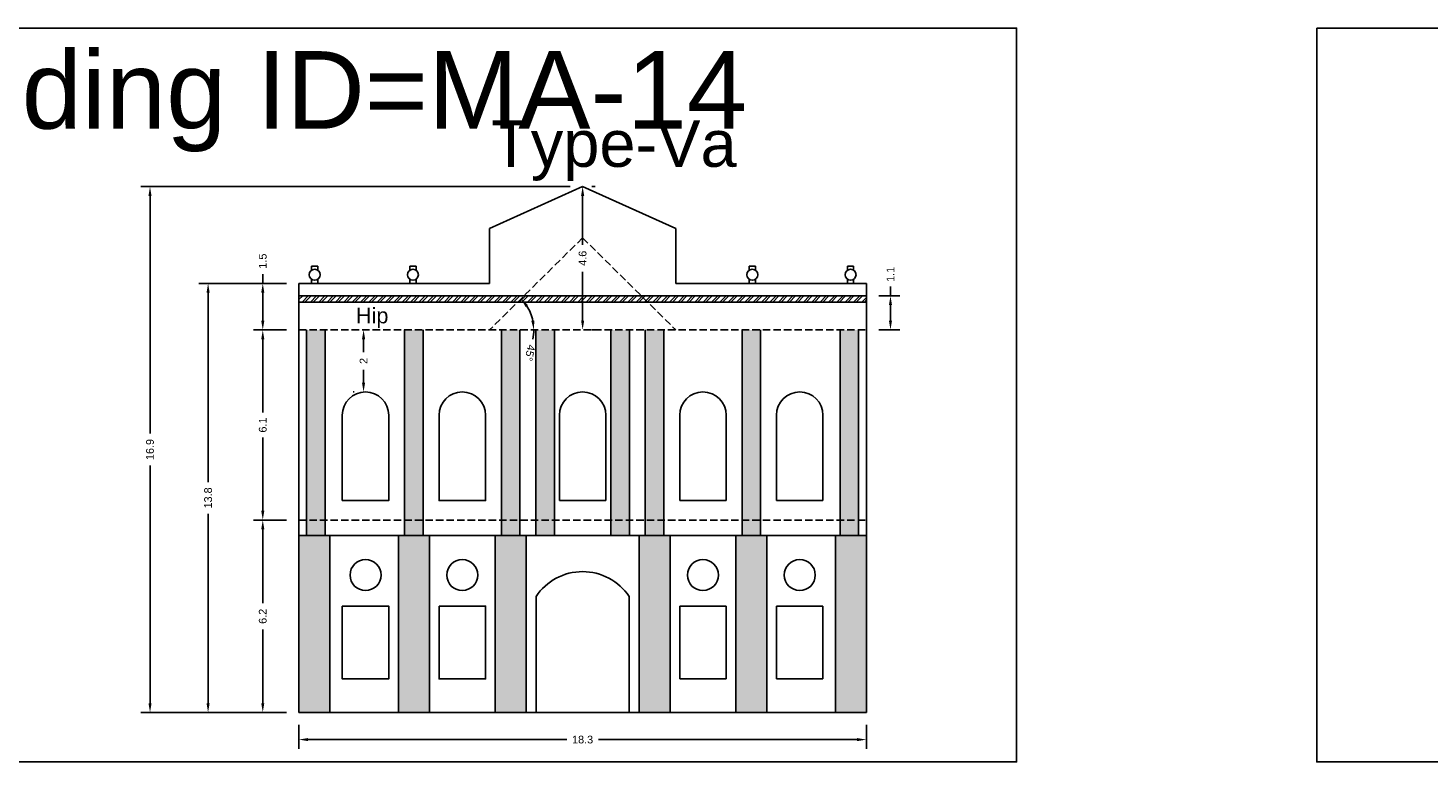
# Model space of a CAD drawing. Header units: metres. Extents: x 3416649 to 3417100, y -6712966 to -6712690.
# Tile 31 of 72: x 3416775 to 3416820, y -6712745 to -6712721. Entities that reach past the tile are written whole.
import ezdxf

# ---------------------------------------------------------------- set-up
doc = ezdxf.new("R2010")
doc.units = ezdxf.units.M
doc.linetypes.add('ACAD_ISO02W100', pattern=[15, 12, -3])
doc.layers.add('Dotted', color=7, linetype='ACAD_ISO02W100', plot=False)
doc.styles.get("Standard").update_dxf_attribs({"font": 'arial.ttf'})
doc.dimstyles.new('ISO-25', dxfattribs={"dimtxt": 0.25, "dimasz": 0.3, "dimexe": 0.3, "dimexo": 0.4, "dimgap": 0.2, "dimtad": 0, "dimdec": 1, "dimdsep": 46, "dimtxsty": 'Standard', "dimcen": 2.5, "dimadec": 0, "dimazin": 0, "dimtfac": 1, "dimtdec": 1, "dimtmove": 0, "dimatfit": 3, "dimfxl": 1, "dimarcsym": 0})

# ---------------------------------------------------------------- blocks, each defined once
blk = doc.blocks.new('*D106')
at = {"color": 0, "lineweight": -2, "transparency": 16777216}
for p, q in [((3416783.229, -6712731.19), (3416782.166, -6712731.19)), ((3416782.466, -6712731.49), (3416782.466, -6712733.851)), ((3416782.466, -6712737.02), (3416782.466, -6712734.659)), ((3416783.229, -6712737.32), (3416782.166, -6712737.32))]:
    blk.add_line(p, q, dxfattribs=at)
at = {"color": 0, "transparency": 16777216}
for points in [[(3416782.416, -6712731.49), (3416782.516, -6712731.49), (3416782.466, -6712731.19)], [(3416782.416, -6712737.02), (3416782.516, -6712737.02), (3416782.466, -6712737.32)]]:
    blk.add_solid(points, dxfattribs=at)
at = {"layer": 'Defpoints', "color": 0, "transparency": 16777216}
for p in [(3416782.466, -6712731.19), (3416783.629, -6712731.19), (3416783.629, -6712737.32)]:
    blk.add_point(p, dxfattribs=at)
at = {"color": 0, "transparency": 16777216, "insert": (3416782.466, -6712734.255), "char_height": 0.25, "attachment_point": 5, "rotation": 90}
blk.add_mtext('6.1', dxfattribs=at)
blk = doc.blocks.new('*D107')
at = {"color": 0, "lineweight": -2, "transparency": 16777216}
for p, q in [((3416783.229, -6712737.32), (3416782.166, -6712737.32)), ((3416782.466, -6712737.62), (3416782.466, -6712739.993)), ((3416782.466, -6712743.22), (3416782.466, -6712740.847)), ((3416783.229, -6712743.52), (3416782.166, -6712743.52))]:
    blk.add_line(p, q, dxfattribs=at)
at = {"color": 0, "transparency": 16777216}
for points in [[(3416782.416, -6712737.62), (3416782.516, -6712737.62), (3416782.466, -6712737.32)], [(3416782.416, -6712743.22), (3416782.516, -6712743.22), (3416782.466, -6712743.52)]]:
    blk.add_solid(points, dxfattribs=at)
at = {"layer": 'Defpoints', "color": 0, "transparency": 16777216}
for p in [(3416782.466, -6712737.32), (3416783.629, -6712737.32), (3416783.629, -6712743.52)]:
    blk.add_point(p, dxfattribs=at)
at = {"color": 0, "transparency": 16777216, "insert": (3416782.466, -6712740.42), "char_height": 0.25, "attachment_point": 5, "rotation": 90}
blk.add_mtext('6.2', dxfattribs=at)
blk = doc.blocks.new('*D108')
at = {"color": 0, "lineweight": -2, "transparency": 16777216}
for p, q in [((3416783.629, -6712743.92), (3416783.629, -6712744.694)), ((3416801.929, -6712743.92), (3416801.929, -6712744.694)), ((3416783.929, -6712744.394), (3416792.266, -6712744.394)), ((3416801.629, -6712744.394), (3416793.292, -6712744.394))]:
    blk.add_line(p, q, dxfattribs=at)
at = {"color": 0, "transparency": 16777216}
for points in [[(3416783.929, -6712744.344), (3416783.929, -6712744.444), (3416783.629, -6712744.394)], [(3416801.629, -6712744.344), (3416801.629, -6712744.444), (3416801.929, -6712744.394)]]:
    blk.add_solid(points, dxfattribs=at)
at = {"layer": 'Defpoints', "color": 0, "transparency": 16777216}
for p in [(3416783.629, -6712743.52), (3416801.929, -6712743.52), (3416801.929, -6712744.394)]:
    blk.add_point(p, dxfattribs=at)
at = {"color": 0, "transparency": 16777216, "insert": (3416792.779, -6712744.394), "char_height": 0.25, "attachment_point": 5}
blk.add_mtext('18.3', dxfattribs=at)
blk = doc.blocks.new('*D109')
at = {"color": 0, "lineweight": -2, "transparency": 16777216}
for p, q in [((3416782.466, -6712729.69), (3416782.466, -6712729.39)), ((3416783.229, -6712729.69), (3416782.166, -6712729.69)), ((3416782.466, -6712730.89), (3416782.466, -6712729.99)), ((3416783.229, -6712731.19), (3416782.166, -6712731.19))]:
    blk.add_line(p, q, dxfattribs=at)
at = {"color": 0, "transparency": 16777216}
for points in [[(3416782.416, -6712729.99), (3416782.516, -6712729.99), (3416782.466, -6712729.69)], [(3416782.416, -6712730.89), (3416782.516, -6712730.89), (3416782.466, -6712731.19)]]:
    blk.add_solid(points, dxfattribs=at)
at = {"layer": 'Defpoints', "color": 0, "transparency": 16777216}
for p in [(3416782.466, -6712729.69), (3416783.629, -6712729.69), (3416783.629, -6712731.19)]:
    blk.add_point(p, dxfattribs=at)
at = {"color": 0, "transparency": 16777216, "insert": (3416782.466, -6712728.973), "char_height": 0.25, "attachment_point": 5, "rotation": 90}
blk.add_mtext('1.5', dxfattribs=at)
blk = doc.blocks.new('*D110')
at = {"color": 0, "lineweight": -2, "transparency": 16777216}
for p, q in [((3416793.179, -6712726.57), (3416793.079, -6712726.57)), ((3416792.779, -6712726.87), (3416792.779, -6712728.448)), ((3416792.779, -6712730.89), (3416792.779, -6712729.313)), ((3416793.179, -6712731.19), (3416793.079, -6712731.19))]:
    blk.add_line(p, q, dxfattribs=at)
at = {"color": 0, "transparency": 16777216}
for points in [[(3416792.729, -6712726.87), (3416792.829, -6712726.87), (3416792.779, -6712726.57)], [(3416792.729, -6712730.89), (3416792.829, -6712730.89), (3416792.779, -6712731.19)]]:
    blk.add_solid(points, dxfattribs=at)
at = {"layer": 'Defpoints', "color": 0, "transparency": 16777216}
for p in [(3416792.779, -6712726.57), (3416792.779, -6712731.19), (3416792.779, -6712731.19)]:
    blk.add_point(p, dxfattribs=at)
at = {"color": 0, "transparency": 16777216, "insert": (3416792.779, -6712728.88), "char_height": 0.25, "attachment_point": 5, "rotation": 90}
blk.add_mtext('4.6', dxfattribs=at)
blk = doc.blocks.new('*D111')
at = {"color": 0, "lineweight": -2, "transparency": 16777216}
for p, q in [((3416783.229, -6712729.69), (3416780.403, -6712729.69)), ((3416780.703, -6712729.99), (3416780.703, -6712736.092)), ((3416780.703, -6712743.22), (3416780.703, -6712737.118)), ((3416783.229, -6712743.52), (3416780.403, -6712743.52))]:
    blk.add_line(p, q, dxfattribs=at)
at = {"color": 0, "transparency": 16777216}
for points in [[(3416780.653, -6712729.99), (3416780.753, -6712729.99), (3416780.703, -6712729.69)], [(3416780.653, -6712743.22), (3416780.753, -6712743.22), (3416780.703, -6712743.52)]]:
    blk.add_solid(points, dxfattribs=at)
at = {"layer": 'Defpoints', "color": 0, "transparency": 16777216}
for p in [(3416780.703, -6712729.69), (3416783.629, -6712729.69), (3416783.629, -6712743.52)]:
    blk.add_point(p, dxfattribs=at)
at = {"color": 0, "transparency": 16777216, "insert": (3416780.703, -6712736.605), "char_height": 0.25, "attachment_point": 5, "rotation": 90}
blk.add_mtext('13.8', dxfattribs=at)
blk = doc.blocks.new('*D112')
at = {"color": 0, "lineweight": -2, "transparency": 16777216}
for start, end in [(12.0728, 32.6393), (347.9272, 360)]:
    blk.add_arc((3416789.779, -6712731.19), 1.426, start, end, dxfattribs=at)
at = {"color": 0, "transparency": 16777216}
for points in [[(3416790.941, -6712730.452), (3416791.019, -6712730.39), (3416790.793, -6712730.187)], [(3416791.223, -6712730.887), (3416791.124, -6712730.897), (3416791.205, -6712731.19)]]:
    blk.add_solid(points, dxfattribs=at)
at = {"layer": 'Defpoints', "color": 0, "transparency": 16777216}
for p in [(3416792.779, -6712728.22), (3416791.017, -6712730.481), (3416783.629, -6712731.19), (3416789.779, -6712731.19), (3416801.929, -6712731.19)]:
    blk.add_point(p, dxfattribs=at)
at = {"color": 0, "transparency": 16777216, "insert": (3416791.08, -6712731.929), "char_height": 0.25, "attachment_point": 5, "rotation": 257.9272}
blk.add_mtext('45°', dxfattribs=at)
blk = doc.blocks.new('*D113')
at = {"color": 0, "lineweight": -2, "transparency": 16777216}
for p, q in [((3416792.379, -6712726.57), (3416778.53, -6712726.57)), ((3416778.83, -6712726.87), (3416778.83, -6712734.532)), ((3416778.83, -6712743.22), (3416778.83, -6712735.558)), ((3416783.229, -6712743.52), (3416778.53, -6712743.52))]:
    blk.add_line(p, q, dxfattribs=at)
at = {"color": 0, "transparency": 16777216}
for points in [[(3416778.78, -6712726.87), (3416778.88, -6712726.87), (3416778.83, -6712726.57)], [(3416778.78, -6712743.22), (3416778.88, -6712743.22), (3416778.83, -6712743.52)]]:
    blk.add_solid(points, dxfattribs=at)
at = {"layer": 'Defpoints', "color": 0, "transparency": 16777216}
for p in [(3416778.83, -6712726.57), (3416792.779, -6712726.57), (3416783.629, -6712743.52)]:
    blk.add_point(p, dxfattribs=at)
at = {"color": 0, "transparency": 16777216, "insert": (3416778.83, -6712735.045), "char_height": 0.25, "attachment_point": 5, "rotation": 90}
blk.add_mtext('16.9', dxfattribs=at)
blk = doc.blocks.new('*D114')
at = {"color": 0, "lineweight": -2, "transparency": 16777216}
for p, q in [((3416785.379, -6712731.19), (3416785.416, -6712731.19)), ((3416785.716, -6712731.49), (3416785.716, -6712731.907)), ((3416785.716, -6712732.89), (3416785.716, -6712732.473)), ((3416785.379, -6712733.19), (3416785.416, -6712733.19))]:
    blk.add_line(p, q, dxfattribs=at)
at = {"color": 0, "transparency": 16777216}
for points in [[(3416785.666, -6712731.49), (3416785.766, -6712731.49), (3416785.716, -6712731.19)], [(3416785.666, -6712732.89), (3416785.766, -6712732.89), (3416785.716, -6712733.19)]]:
    blk.add_solid(points, dxfattribs=at)
at = {"layer": 'Defpoints', "color": 0, "transparency": 16777216}
for p in [(3416785.716, -6712731.19), (3416785.779, -6712731.19), (3416785.779, -6712733.19)]:
    blk.add_point(p, dxfattribs=at)
at = {"color": 0, "transparency": 16777216, "insert": (3416785.716, -6712732.19), "char_height": 0.25, "attachment_point": 5, "rotation": 90}
blk.add_mtext('2', dxfattribs=at)
blk = doc.blocks.new('*D115')
at = {"color": 0, "lineweight": -2, "transparency": 16777216}
for p, q in [((3416802.705, -6712730.09), (3416802.705, -6712729.79)), ((3416802.329, -6712730.09), (3416803.005, -6712730.09)), ((3416802.705, -6712730.89), (3416802.705, -6712730.39)), ((3416802.329, -6712731.19), (3416803.005, -6712731.19))]:
    blk.add_line(p, q, dxfattribs=at)
at = {"color": 0, "transparency": 16777216}
for points in [[(3416802.655, -6712730.39), (3416802.755, -6712730.39), (3416802.705, -6712730.09)], [(3416802.655, -6712730.89), (3416802.755, -6712730.89), (3416802.705, -6712731.19)]]:
    blk.add_solid(points, dxfattribs=at)
at = {"layer": 'Defpoints', "color": 0, "transparency": 16777216}
for p in [(3416801.929, -6712730.09), (3416802.705, -6712730.09), (3416801.929, -6712731.19)]:
    blk.add_point(p, dxfattribs=at)
at = {"color": 0, "transparency": 16777216, "insert": (3416802.705, -6712729.399), "char_height": 0.25, "attachment_point": 5, "rotation": 90}
blk.add_mtext('1.1', dxfattribs=at)

msp = doc.modelspace()

# ---------------------------------------------------------------- hatches: boundary and pattern name
h = msp.add_hatch()
h.set_pattern_fill('ANSI32', color=256, scale=0.02)
h.set_pattern_definition([(45, (-19.06769, -2.19864), (-0.134703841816, 0.134703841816), []), (45, (-18.97788, -2.19864), (-0.134703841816, 0.134703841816), [])])
h.paths.add_polyline_path([(3416790.89, -6712730.09), (3416783.629, -6712730.09), (3416783.629, -6712730.29), (3416790.688, -6712730.29)])
h.paths.add_polyline_path([(3416794.668, -6712730.09), (3416790.89, -6712730.09), (3416790.688, -6712730.29), (3416794.87, -6712730.29)])
h.paths.add_polyline_path([(3416801.929, -6712730.09), (3416794.668, -6712730.09), (3416794.87, -6712730.29), (3416801.929, -6712730.29)])
h = msp.add_hatch(color=256)
h.dxf.hatch_style = 1
h.paths.add_polyline_path([(3416784.479, -6712731.19), (3416783.879, -6712731.19), (3416783.879, -6712737.32), (3416784.479, -6712737.32)])
h.paths.add_polyline_path([(3416784.479, -6712737.32), (3416783.879, -6712737.32), (3416783.879, -6712737.82), (3416784.479, -6712737.82)])
h.paths.add_polyline_path([(3416784.629, -6712737.82), (3416783.629, -6712737.82), (3416783.629, -6712743.52), (3416784.629, -6712743.52)])
h.paths.add_polyline_path([(3416787.639, -6712731.19), (3416787.039, -6712731.19), (3416787.039, -6712737.32), (3416787.639, -6712737.32)])
h.paths.add_polyline_path([(3416787.839, -6712737.82), (3416786.839, -6712737.82), (3416786.839, -6712743.52), (3416787.839, -6712743.52)])
h.paths.add_polyline_path([(3416787.639, -6712737.32), (3416787.039, -6712737.32), (3416787.039, -6712737.82), (3416787.639, -6712737.82)])
h.paths.add_polyline_path([(3416790.759, -6712731.19), (3416790.159, -6712731.19), (3416790.159, -6712737.32), (3416790.759, -6712737.32)])
h.paths.add_polyline_path([(3416791.869, -6712731.19), (3416791.269, -6712731.19), (3416791.269, -6712737.32), (3416791.869, -6712737.32)])
h.paths.add_polyline_path([(3416791.869, -6712737.32), (3416791.269, -6712737.32), (3416791.269, -6712737.82), (3416791.869, -6712737.82)])
h.paths.add_polyline_path([(3416790.759, -6712737.32), (3416790.159, -6712737.32), (3416790.159, -6712737.82), (3416790.759, -6712737.82)])
h.paths.add_polyline_path([(3416790.959, -6712737.82), (3416789.959, -6712737.82), (3416789.959, -6712743.52), (3416790.959, -6712743.52)])
h.paths.add_polyline_path([(3416795.599, -6712737.82), (3416794.599, -6712737.82), (3416794.599, -6712743.52), (3416795.599, -6712743.52)])
h.paths.add_polyline_path([(3416795.399, -6712731.19), (3416794.799, -6712731.19), (3416794.799, -6712737.32), (3416795.399, -6712737.32)])
h.paths.add_polyline_path([(3416795.399, -6712737.32), (3416794.799, -6712737.32), (3416794.799, -6712737.82), (3416795.399, -6712737.82)])
h.paths.add_polyline_path([(3416794.289, -6712731.19), (3416793.689, -6712731.19), (3416793.689, -6712737.32), (3416794.289, -6712737.32)])
h.paths.add_polyline_path([(3416794.289, -6712737.32), (3416793.689, -6712737.32), (3416793.689, -6712737.82), (3416794.289, -6712737.82)])
h.paths.add_polyline_path([(3416798.519, -6712737.32), (3416797.919, -6712737.32), (3416797.919, -6712737.82), (3416798.519, -6712737.82)])
h.paths.add_polyline_path([(3416798.519, -6712731.19), (3416797.919, -6712731.19), (3416797.919, -6712737.32), (3416798.519, -6712737.32)])
h.paths.add_polyline_path([(3416798.719, -6712737.82), (3416797.719, -6712737.82), (3416797.719, -6712743.52), (3416798.719, -6712743.52)])
h.paths.add_polyline_path([(3416801.929, -6712737.82), (3416800.929, -6712737.82), (3416800.929, -6712743.52), (3416801.929, -6712743.52)])
h.paths.add_polyline_path([(3416801.679, -6712731.19), (3416801.079, -6712731.19), (3416801.079, -6712737.32), (3416801.679, -6712737.32)])
h.paths.add_polyline_path([(3416801.679, -6712737.32), (3416801.079, -6712737.32), (3416801.079, -6712737.82), (3416801.679, -6712737.82)])

# ---------------------------------------------------------------- linework, layer by layer
for points in [[(3416765.306, -6712721.459), (3416806.769, -6712721.459), (3416806.769, -6712745.115), (3416765.306, -6712745.115)], [(3416816.45, -6712721.459), (3416858.098, -6712721.459), (3416858.098, -6712745.115), (3416816.45, -6712745.115)], [(3416785.029, -6712740.09), (3416785.029, -6712742.44), (3416786.529, -6712742.44), (3416786.529, -6712740.09)], [(3416788.149, -6712740.09), (3416788.149, -6712742.44), (3416789.649, -6712742.44), (3416789.649, -6712740.09)]]:
    msp.add_lwpolyline(points, close=True)
for points in [[(3416789.779, -6712727.92), (3416792.779, -6712726.57)], [(3416795.779, -6712727.92), (3416792.779, -6712726.57)], [(3416789.779, -6712729.69), (3416789.779, -6712727.92)], [(3416795.779, -6712729.69), (3416795.779, -6712727.92)], [(3416784.04, -6712729.268), (3416784.04, -6712729.134)], [(3416784.24, -6712729.134), (3416784.04, -6712729.134)], [(3416784.24, -6712729.268), (3416784.24, -6712729.134)], [(3416787.208, -6712729.268), (3416787.208, -6712729.134)], [(3416787.408, -6712729.134), (3416787.208, -6712729.134)], [(3416787.408, -6712729.268), (3416787.408, -6712729.134)], [(3416798.15, -6712729.268), (3416798.15, -6712729.134)], [(3416798.15, -6712729.134), (3416798.35, -6712729.134)], [(3416798.35, -6712729.268), (3416798.35, -6712729.134)], [(3416801.318, -6712729.268), (3416801.318, -6712729.134)], [(3416801.318, -6712729.134), (3416801.518, -6712729.134)], [(3416801.518, -6712729.268), (3416801.518, -6712729.134)], [(3416783.629, -6712729.69), (3416789.779, -6712729.69)], [(3416783.629, -6712729.69), (3416783.629, -6712743.52)], [(3416783.89, -6712729.69), (3416784.39, -6712729.69)], [(3416784.04, -6712729.69), (3416784.04, -6712729.556)], [(3416784.24, -6712729.69), (3416784.24, -6712729.556)], [(3416787.058, -6712729.69), (3416787.558, -6712729.69)], [(3416787.208, -6712729.69), (3416787.208, -6712729.556)], [(3416787.408, -6712729.69), (3416787.408, -6712729.556)], [(3416795.779, -6712729.69), (3416801.929, -6712729.69)], [(3416798.5, -6712729.69), (3416798, -6712729.69)], [(3416798.15, -6712729.69), (3416798.15, -6712729.556)], [(3416798.35, -6712729.69), (3416798.35, -6712729.556)], [(3416801.668, -6712729.69), (3416801.168, -6712729.69)], [(3416801.318, -6712729.69), (3416801.318, -6712729.556)], [(3416801.518, -6712729.69), (3416801.518, -6712729.556)], [(3416801.929, -6712729.69), (3416801.929, -6712743.52)], [(3416783.629, -6712730.09), (3416801.929, -6712730.09)], [(3416783.629, -6712730.29), (3416801.929, -6712730.29)], [(3416783.879, -6712731.19), (3416783.879, -6712737.82)], [(3416784.479, -6712731.19), (3416784.479, -6712737.82)], [(3416787.039, -6712731.19), (3416787.039, -6712737.82)], [(3416787.639, -6712731.19), (3416787.639, -6712737.82)], [(3416790.159, -6712731.19), (3416790.159, -6712737.82)], [(3416790.759, -6712731.19), (3416790.759, -6712737.82)], [(3416791.269, -6712731.19), (3416791.269, -6712737.82)], [(3416791.869, -6712731.19), (3416791.869, -6712737.82)], [(3416793.689, -6712731.19), (3416793.689, -6712737.82)], [(3416794.289, -6712731.19), (3416794.289, -6712737.82)], [(3416794.799, -6712731.19), (3416794.799, -6712737.82)], [(3416795.399, -6712731.19), (3416795.399, -6712737.82)], [(3416797.919, -6712731.19), (3416797.919, -6712737.82)], [(3416798.519, -6712731.19), (3416798.519, -6712737.82)], [(3416801.079, -6712731.19), (3416801.079, -6712737.82)], [(3416801.679, -6712731.19), (3416801.679, -6712737.82)], [(3416789.649, -6712733.94), (3416789.649, -6712736.69), (3416788.149, -6712736.69), (3416788.149, -6712733.94)], [(3416792.029, -6712733.94), (3416792.029, -6712736.69)], [(3416793.529, -6712733.94), (3416793.529, -6712736.69)], [(3416795.909, -6712733.94), (3416795.909, -6712736.69)], [(3416797.409, -6712733.94), (3416797.409, -6712736.69)], [(3416799.029, -6712733.94), (3416799.029, -6712736.69)], [(3416800.529, -6712733.94), (3416800.529, -6712736.69)], [(3416793.529, -6712736.69), (3416792.029, -6712736.69)], [(3416795.909, -6712736.69), (3416797.409, -6712736.69)], [(3416799.029, -6712736.69), (3416800.529, -6712736.69)], [(3416783.629, -6712737.82), (3416801.929, -6712737.82)], [(3416784.629, -6712737.82), (3416784.629, -6712743.52)], [(3416786.839, -6712737.82), (3416786.839, -6712743.52)], [(3416787.839, -6712737.82), (3416787.839, -6712743.52)], [(3416789.959, -6712737.82), (3416789.959, -6712743.52)], [(3416790.959, -6712737.82), (3416790.959, -6712743.52)], [(3416794.599, -6712737.82), (3416794.599, -6712743.52)], [(3416795.599, -6712737.82), (3416795.599, -6712743.52)], [(3416797.719, -6712737.82), (3416797.719, -6712743.52)], [(3416798.719, -6712737.82), (3416798.719, -6712743.52)], [(3416800.929, -6712737.82), (3416800.929, -6712743.52)], [(3416795.909, -6712740.09), (3416797.409, -6712740.09)], [(3416795.909, -6712742.44), (3416795.909, -6712740.09)], [(3416797.409, -6712740.09), (3416797.409, -6712742.44)], [(3416799.029, -6712740.09), (3416800.529, -6712740.09)], [(3416799.029, -6712742.44), (3416799.029, -6712740.09)], [(3416800.529, -6712740.09), (3416800.529, -6712742.44)], [(3416795.909, -6712742.44), (3416797.409, -6712742.44)], [(3416799.029, -6712742.44), (3416800.529, -6712742.44)], [(3416783.629, -6712743.52), (3416801.929, -6712743.52)]]:
    msp.add_lwpolyline(points)
msp.add_lwpolyline([(3416785.029, -6712736.69), (3416785.029, -6712733.94, -1), (3416786.529, -6712733.94), (3416786.529, -6712736.69)], format="xyb", close=True)
msp.add_lwpolyline([(3416791.279, -6712743.52), (3416791.279, -6712739.78, -0.533333), (3416794.279, -6712739.78), (3416794.279, -6712743.52)], format="xyb")
for centre, radius in [((3416784.14, -6712729.412), 0.176), ((3416787.308, -6712729.412), 0.176), ((3416798.25, -6712729.412), 0.176), ((3416801.418, -6712729.412), 0.176), ((3416785.779, -6712739.09), 0.5), ((3416788.899, -6712739.09), 0.5), ((3416796.659, -6712739.09), 0.5), ((3416799.779, -6712739.09), 0.5)]:
    msp.add_circle(centre, radius)
for centre, start in [((3416788.899, -6712733.94), 360), ((3416792.779, -6712733.94), 360), ((3416796.659, -6712733.94), 360), ((3416799.779, -6712733.94), 0)]:
    msp.add_arc(centre, 0.75, start, 180)
at = {"layer": 'Dotted', "ltscale": 0.02}
for points in [[(3416792.779, -6712728.22), (3416789.779, -6712731.19)], [(3416792.779, -6712728.22), (3416795.779, -6712731.19)], [(3416783.629, -6712731.19), (3416801.929, -6712731.19)], [(3416783.629, -6712737.32), (3416801.929, -6712737.32)]]:
    msp.add_lwpolyline(points, dxfattribs=at)

# ---------------------------------------------------------------- texts
at = {"attachment_point": 1}
for s, width, heights, insert, char_height in [('Building ID=MA-14', 67.86454, [0.517], (3416768.869, -6712722.204), 2.5), ('Type-Va ', 9.99112, [0.517], (3416789.827, -6712724.434), 1.5), ('Hip', 1.17554, [0], (3416785.47, -6712730.477), 0.5)]:
    msp.add_mtext_dynamic_manual_height_columns(s, width=width, gutter_width=12.5, heights=heights, dxfattribs=dict(at, insert=insert, char_height=char_height))

# ---------------------------------------------------------------- dimensions: what is measured, and where the dimension line sits
for base, p1, p2, picture, middle in [((3416778.829744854, -6712726.570207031), (3416783.628876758, -6712743.520207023), (3416792.778876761, -6712726.570207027), '*D113', (3416778.829744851, -6712735.045207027)), ((3416792.779, -6712731.19), (3416792.779, -6712726.57), (3416792.779, -6712731.19), '*D110', (3416792.779, -6712728.88)), ((3416782.466, -6712729.69), (3416783.629, -6712731.19), (3416783.629, -6712729.69), '*D109', (3416782.466, -6712728.973)), ((3416802.705, -6712730.09), (3416801.929, -6712731.19), (3416801.929, -6712730.09), '*D115', (3416802.705, -6712729.399)), ((3416780.703, -6712729.69), (3416783.629, -6712743.52), (3416783.629, -6712729.69), '*D111', (3416780.703, -6712736.605)), ((3416782.466, -6712731.19), (3416783.629, -6712737.32), (3416783.629, -6712731.19), '*D106', (3416782.466, -6712734.255)), ((3416785.716, -6712731.19), (3416785.779, -6712733.19), (3416785.779, -6712731.19), '*D114', (3416785.716, -6712732.19)), ((3416782.466, -6712737.32), (3416783.629, -6712743.52), (3416783.629, -6712737.32), '*D107', (3416782.466, -6712740.42))]:
    dim = msp.add_linear_dim(base=base, p1=p1, p2=p2, angle=90, dimstyle='ISO-25')
    dim.commit()
    dim.dimension.update_dxf_attribs({"geometry": picture, "text_midpoint": middle})
dim = msp.add_angular_dim_2l(base=(3416791.017, -6712730.481), line1=((3416783.629, -6712731.19), (3416801.929, -6712731.19)), line2=((3416792.779, -6712728.22), (3416789.779, -6712731.19)), dimstyle='ISO-25')
dim.commit()
dim.dimension.update_dxf_attribs({"geometry": '*D112', "text_midpoint": (3416791.08, -6712731.929)})
dim = msp.add_linear_dim(base=(3416801.929, -6712744.394), p1=(3416783.629, -6712743.52), p2=(3416801.929, -6712743.52), dimstyle='ISO-25')
dim.commit()
dim.dimension.update_dxf_attribs({"geometry": '*D108', "text_midpoint": (3416792.779, -6712744.394)})

doc.saveas('drawing.dxf')
